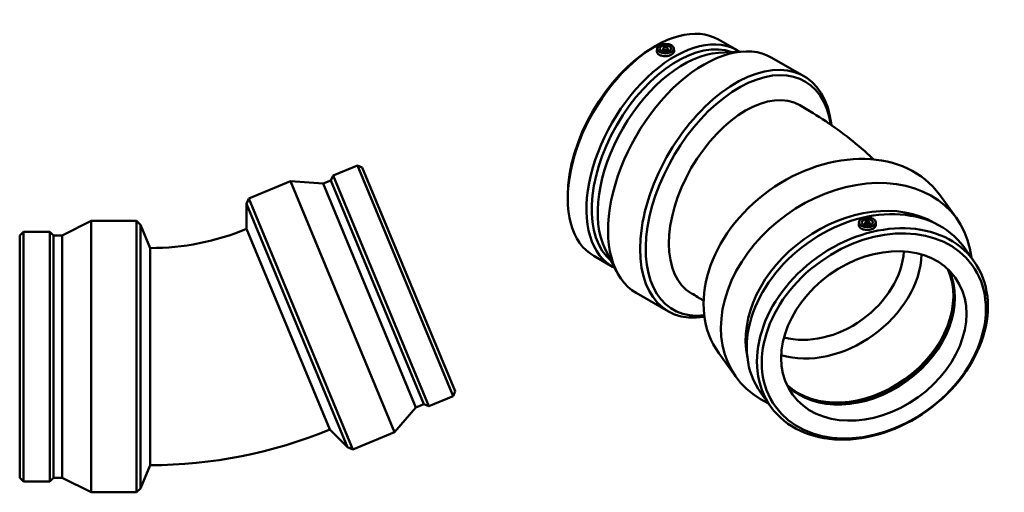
# Model space of a CAD drawing. Header units: millimetres. Extents: x -209 to 1188, y -184 to 1021.
# Tile 6 of 6: x 304 to 1188, y 596 to 1021. Entities that reach past the tile are written whole.
import ezdxf

# ---------------------------------------------------------------- set-up
doc = ezdxf.new("R2010")
doc.units = ezdxf.units.MM
doc.layers.add('Visible (ANSI)', color=7, linetype='Continuous', lineweight=50)

msp = doc.modelspace()

# ---------------------------------------------------------------- linework, layer by layer
at = {"layer": 'Visible (ANSI)'}
for p, q in [((931.565, 1003.033), (948.334, 993.376)), ((872.874, 995.975), (875.246, 997.351)), ((876.452, 995.223), (876.201, 992.879)), ((881.938, 994.957), (881.938, 992.318)), ((885.938, 994.957), (885.938, 992.318)), ((891.424, 995.223), (891.678, 992.852)), ((931.535, 990.993), (953.865, 992.297)), ((979.506, 986.687), (1008.3, 970.106)), ((607.304, 889.877), (585.394, 880.802)), ((607.304, 889.877), (693.209, 682.485)), ((611.704, 888.055), (607.304, 889.877)), ((611.704, 888.055), (695.031, 686.884)), ((547.294, 875.584), (509.673, 860.001)), ((547.294, 875.584), (640.669, 650.158)), ((576.538, 873.489), (547.294, 875.584)), ((583.571, 876.402), (576.538, 873.489)), ((583.571, 876.402), (585.394, 880.802)), ((583.571, 876.402), (666.899, 675.232)), ((585.394, 880.802), (671.299, 673.409)), ((576.538, 873.489), (659.866, 672.318)), ((507.739, 855.332), (509.673, 860.001)), ((509.673, 860.001), (603.047, 634.575)), ((796.187, 862.806), (796.187, 860.064)), ((1145.497, 842.032), (1129.914, 863.697)), ((507.739, 855.332), (598.379, 636.508)), ((507.739, 832.79), (507.739, 855.332)), ((342.094, 826.855), (368.31, 839.982)), ((368.31, 595.982), (368.31, 839.982)), ((368.31, 839.982), (409.031, 839.982)), ((409.031, 595.982), (409.031, 839.982)), ((412.605, 836.409), (409.031, 839.982)), ((412.605, 599.556), (412.605, 836.409)), ((421.231, 815.582), (412.605, 836.409)), ((582.439, 652.448), (507.739, 832.79)), ((1057.743, 838.979), (1057.483, 836.555)), ((1063.229, 838.713), (1063.229, 836.074)), ((1067.229, 838.713), (1067.229, 836.074)), ((1072.715, 838.979), (1072.977, 836.536)), ((304.031, 826.855), (307.398, 830.222)), ((304.031, 609.11), (304.031, 826.855)), ((307.398, 605.742), (307.398, 830.222)), ((307.398, 830.222), (331.114, 830.222)), ((331.114, 605.742), (331.114, 830.222)), ((334.481, 826.855), (331.114, 830.222)), ((334.481, 609.11), (334.481, 826.855)), ((334.481, 826.855), (342.094, 826.855)), ((342.094, 609.11), (342.094, 826.855)), ((421.231, 815.582), (421.231, 620.382)), ((829.94, 814.57), (840.021, 794.603)), ((1160.884, 803.927), (1151.808, 816.544)), ((819.542, 808.502), (836.311, 798.845)), ((857.742, 775.241), (886.536, 758.66)), ((947.416, 699.554), (931.833, 721.219)), ((693.209, 682.485), (671.299, 673.409)), ((695.031, 686.884), (693.209, 682.485)), ((978.65, 672.847), (969.574, 685.464)), ((659.866, 672.318), (640.669, 650.158)), ((666.899, 675.232), (659.866, 672.318)), ((666.899, 675.232), (671.299, 673.409)), ((582.439, 652.448), (598.379, 636.508)), ((640.669, 650.158), (603.047, 634.575)), ((598.379, 636.508), (603.047, 634.575)), ((421.231, 620.382), (412.605, 599.556)), ((304.031, 609.11), (307.398, 605.742)), ((307.398, 605.742), (331.114, 605.742)), ((334.481, 609.11), (331.114, 605.742)), ((334.481, 609.11), (342.094, 609.11)), ((342.094, 609.11), (368.31, 595.982)), ((368.31, 595.982), (409.031, 595.982)), ((412.605, 599.556), (409.031, 595.982))]:
    msp.add_line(p, q, dxfattribs=at)
for radius in [226.055, 421.255]:
    msp.add_arc((421.231, 1041.638), radius, 270, 292.5, dxfattribs=at)
for centre, major_axis, ratio, start_param, end_param in [((875.553, 905.767), (56.011, 97.265), 0.5780931, 0, 3.1415927), ((892.323, 896.11), (56.011, 97.265), 0.5780931, 6.2457186, 9.4622447), ((894.704, 894.739), (54.331, 94.347), 0.5780931, 0.0972496, 3.044343), ((918.624, 880.964), (60.882, 105.723), 0.5780931, 0, 3.1415927), ((873.172, 907.138), (-54.331, -94.347), 0.5780931, 3.9289245, 5.4958534), ((900.086, 891.639), (54.331, 94.347), 0.5780931, 0.3626446, 2.7789481), ((947.418, 864.383), (60.882, 105.723), 0.5780931, 5.6202032, 9.8721672), ((949.945, 862.928), (59.099, 102.627), 0.5780931, 5.6605779, 9.8271515), ((956.045, 859.415), (-48.706, -84.579), 0.5780931, 3.1415927, 6.2831853), ((1030.873, 792.458), (-99.04, -71.239), 0.7553151, 3.1415927, 6.2831853), ((1046.457, 770.793), (-99.04, -71.239), 0.7553151, 2.7388768, 6.6859011), ((1060.691, 751.004), (-91.117, -65.54), 0.7553151, 3.1415927, 6.2831853), ((1056.489, 756.845), (-88.384, -63.574), 0.7553151, 3.46222, 5.962558), ((1030.873, 792.458), (-73.063, -52.553), 0.7553151, 0.5307021, 2.6108905), ((1026.205, 798.949), (-63.159, -45.43), 0.7553151, 0.5517284, 2.5898642), ((1059.342, 752.88), (73.063, 52.553), 0.7553151, 3.2896787, 6.1350993), ((1060.691, 751.004), (73.063, 52.553), 0.7553151, 3.2725155, 6.1522624), ((1059.342, 752.88), (73.671, 52.991), 0.7553151, 3.4054633, 6.0193147)]:
    msp.add_ellipse(centre, major_axis=major_axis, ratio=ratio, start_param=start_param, end_param=end_param, dxfattribs=at)
for centre, major_axis, ratio in [((883.938, 994.957), (-7.5, 0), 0.5758617), ((883.938, 994.957), (-5, 0), 0.5758617), ((883.938, 994.957), (-2, 0), 0.5758617), ((1069.767, 738.387), (-91.117, -65.54), 0.7553151), ((1065.229, 838.713), (-7.5, 0), 0.5758617), ((1065.229, 838.713), (-5, 0), 0.5758617), ((1071.055, 736.595), (-88.384, -63.574), 0.7553151), ((1065.229, 838.713), (-2, 0), 0.5758617), ((1071.055, 736.595), (-73.063, -52.553), 0.7553151)]:
    msp.add_ellipse(centre, major_axis=major_axis, ratio=ratio, dxfattribs=at)
for points, knots in [([(891.677, 992.852), (891.687, 992.765), (891.691, 992.679), (891.689, 992.061), (891.492, 991.493), (890.698, 990.435), (890.1, 989.944), (888.724, 989.152), (887.852, 988.796), (885.944, 988.297), (884.906, 988.155), (882.96, 988.097), (881.921, 988.178), (880.009, 988.59), (879.136, 988.922), (877.758, 989.715), (877.162, 990.229), (876.374, 991.372), (876.182, 992), (876.185, 992.684), (876.191, 992.781), (876.201, 992.879)], [0.5376051, 0.5376051, 0.5376051, 0.5376051, 0.5845116, 0.5845116, 0.8765645, 0.8765645, 1.1686174, 1.1686174, 1.4606702, 1.4606702, 1.7527231, 1.7527231, 2.0449789, 2.0449789, 2.3372347, 2.3372347, 2.6294905, 2.6294905, 2.9217463, 2.9217463, 2.9695495, 2.9695495, 2.9695495, 2.9695495]), ([(1004.751, 943.994), (1012.657, 939.44), (1020.367, 934.643), (1035.35, 924.541), (1042.623, 919.236), (1056.684, 908.091), (1063.471, 902.252), (1070.299, 895.836), (1070.613, 895.54), (1070.926, 895.243)], [4.71238898, 4.71238898, 4.71238898, 4.71238898, 4.7909288, 4.7909288, 4.86946861, 4.86946861, 4.94800843, 4.94800843, 4.95180174, 4.95180174, 4.95180174, 4.95180174]), ([(1058.055, 834.526), (1057.682, 835.044), (1057.466, 835.651), (1057.468, 836.363), (1057.473, 836.459), (1057.484, 836.555)], [0, 0, 0, 0, 0.2922558, 0.2922558, 0.33766394, 0.33766394, 0.33766394, 0.33766394]), ([(1072.976, 836.536), (1072.986, 836.448), (1072.991, 836.359), (1072.989, 835.697), (1072.768, 835.131), (1072.019, 834.152), (1071.44, 833.672), (1069.976, 832.873), (1069.091, 832.553), (1067.292, 832.124), (1066.258, 831.986), (1064.191, 831.943), (1063.157, 832.038), (1061.357, 832.409), (1060.471, 832.711), (1059.006, 833.51), (1058.428, 834.007), (1058.055, 834.526)], [2.5846783, 2.5846783, 2.5846783, 2.5846783, 2.6294905, 2.6294905, 2.9217463, 2.9217463, 3.2137992, 3.2137992, 3.5058521, 3.5058521, 3.7979049, 3.7979049, 4.0899578, 4.0899578, 4.3822136, 4.3822136, 4.6744694, 4.6744694, 4.6744694, 4.6744694])]:
    msp.add_open_spline(points, degree=3, knots=knots, dxfattribs=at)
msp.add_open_spline([(907.34, 774.836), (911.209, 772.608), (914.832, 770.355), (918.196, 768.105)], degree=3, dxfattribs=at)

doc.saveas('drawing.dxf')
